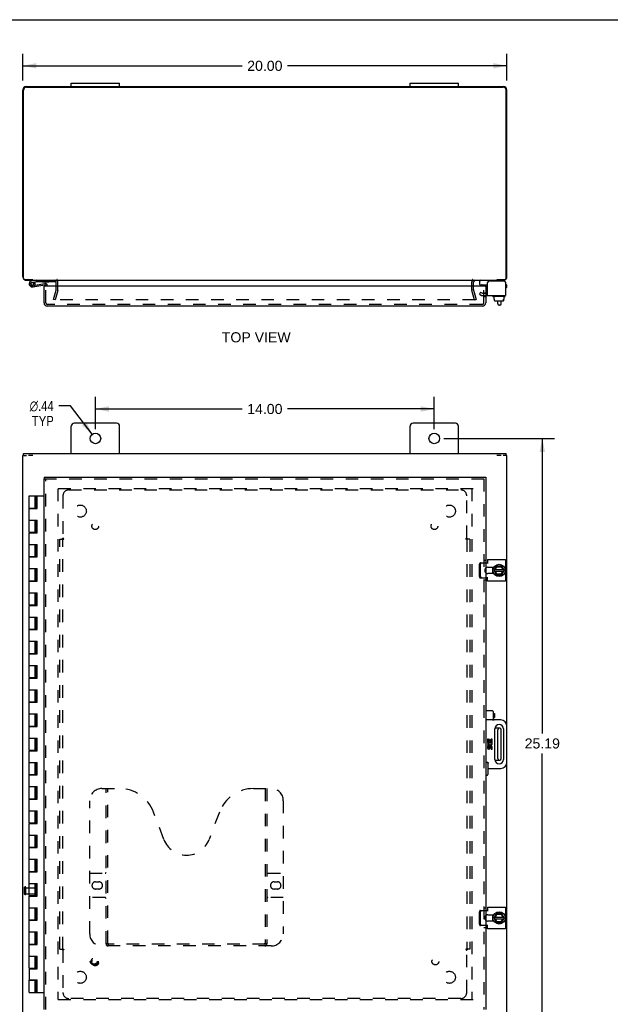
# Model space of a CAD drawing. Header units: inches. Extents: x 0 to 94.4, y 0 to 61.1.
# Tile 3 of 4: x 22.8 to 47.2, y 20.5 to 61.1. Entities that reach past the tile are written whole.
import ezdxf

# ---------------------------------------------------------------- set-up
doc = ezdxf.new("R2010")
doc.units = ezdxf.units.IN
doc.header["$LTSCALE"] = 5.194444
doc.header["$MEASUREMENT"] = 0
doc.linetypes.add('HIDDEN', pattern=[0.2, 0.1, -0.1])
doc.layers.get('0').update_dxf_attribs({"linetype": 'CONTINUOUS'})
for name, color, linetype in [('DEFAULT_2', 8, 'HIDDEN'), ('DIMENSIONS', 7, 'CONTINUOUS'), ('DOOR_ASSEMBLY', 7, 'CONTINUOUS'), ('SUBPANEL', 7, 'CONTINUOUS')]:
    doc.layers.add(name, color=color, linetype=linetype)
doc.styles.get("Standard").update_dxf_attribs({"font": 'arial.ttf'})
doc.styles.add('TEXTSTYLE_1', font='gdt', dxfattribs={"width": 0.8})
doc.dimstyles.new('DIMSTYLE_1', dxfattribs={"dimtxt": 0.416667, "dimasz": 0.555556, "dimexe": 0.09, "dimexo": 0.07, "dimgap": 0.0375, "dimtad": 0, "dimtih": 1, "dimtoh": 1, "dimzin": 4, "dimdsep": 46, "dimtxsty": 'Standard', "dimblk": '_FILLED', "dimblk1": '_FILLED', "dimblk2": '_FILLED', "dimcen": 0.09, "dimadec": 3, "dimazin": 1, "dimtfac": 1, "dimtdec": 3, "dimtofl": 0, "dimtmove": 0, "dimatfit": 3, "dimldrblk": '_FILLED', "dimfxl": 0, "dimtolj": 1, "dimtzin": 4, "dimarcsym": 0})
doc.dimstyles.new('DIMSTYLE_2', dxfattribs={"dimtxt": 0.416667, "dimasz": 0.555556, "dimexe": 0.09, "dimexo": 0.07, "dimgap": 0.09, "dimtad": 0, "dimtih": 1, "dimtoh": 1, "dimzin": 4, "dimdsep": 46, "dimtxsty": 'Standard', "dimblk": '_FILLED', "dimblk1": '_FILLED', "dimblk2": '_FILLED', "dimcen": 0.09, "dimadec": 3, "dimazin": 1, "dimtfac": 1, "dimtdec": 3, "dimtofl": 0, "dimtmove": 0, "dimatfit": 1, "dimldrblk": '_FILLED', "dimfxl": 0, "dimtolj": 1, "dimtzin": 4, "dimarcsym": 0})

# ---------------------------------------------------------------- blocks, each defined once
blk = doc.blocks.new('_FILLED')
at = {"color": 0, "linetype": 'ByBlock'}
blk.add_solid([(0, 0), (-1, 0.2), (-1, -0.2)], dxfattribs=at)
blk = doc.blocks.new('*D1')
at = {"layer": 'DIMENSIONS', "color": 2, "linetype": 'Continuous'}
for p, q in [((22.947, 58.599), (22.947, 59.707)), ((42.947, 58.599), (42.947, 59.707)), ((22.947, 59.207), (32.01, 59.207)), ((42.947, 59.207), (33.883, 59.207))]:
    blk.add_line(p, q, dxfattribs=at)
at = {"layer": 'DIMENSIONS', "color": 2, "linetype": 'Continuous', "xscale": 0.5555555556, "yscale": 0.5555555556, "zscale": 0.5555555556, "rotation": 180}
blk.add_blockref('_FILLED', (22.947, 59.207), dxfattribs=at)
at = {"layer": 'DIMENSIONS', "color": 2, "linetype": 'Continuous', "xscale": 0.5555555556, "yscale": 0.5555555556, "zscale": 0.5555555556}
blk.add_blockref('_FILLED', (42.947, 59.207), dxfattribs=at)
at = {"layer": 'DIMENSIONS', "color": 2, "linetype": 'Continuous', "insert": (32.947, 59.415), "char_height": 0.4167, "width": 1.45601, "attachment_point": 2, "line_spacing_factor": 0.9}
blk.add_mtext('20.00', dxfattribs=at)
blk = doc.blocks.new('*D6')
at = {"layer": 'DIMENSIONS', "color": 2, "linetype": 'Continuous'}
for p, q in [((24.919, 45.165), (24.433, 45.165)), ((25.814, 43.995), (24.919, 45.165))]:
    blk.add_line(p, q, dxfattribs=at)
at = {"layer": 'DIMENSIONS', "color": 2, "linetype": 'Continuous', "xscale": 0.5555555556, "yscale": 0.5555555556, "zscale": 0.5555555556, "rotation": 307.4017997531}
blk.add_blockref('_FILLED', (25.814, 43.995), dxfattribs=at)
at = {"layer": 'DIMENSIONS', "color": 2, "linetype": 'Continuous', "insert": (24.225, 45.374), "char_height": 0.41667, "width": 1.36411, "attachment_point": 3, "line_spacing_factor": 0.9, "style": 'TEXTSTYLE_1'}
blk.add_mtext('{\\fgdt;n}\\fArial;.44\\PTYP', dxfattribs=at)
blk = doc.blocks.new('*D7')
at = {"layer": 'DIMENSIONS', "color": 2, "linetype": 'Continuous'}
for p, q in [((25.947, 44.211), (25.947, 45.538)), ((39.947, 44.211), (39.947, 45.538)), ((25.947, 45.038), (32.01, 45.038)), ((39.947, 45.038), (33.883, 45.038))]:
    blk.add_line(p, q, dxfattribs=at)
at = {"layer": 'DIMENSIONS', "color": 2, "linetype": 'Continuous', "xscale": 0.5555555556, "yscale": 0.5555555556, "zscale": 0.5555555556, "rotation": 180}
blk.add_blockref('_FILLED', (25.947, 45.038), dxfattribs=at)
at = {"layer": 'DIMENSIONS', "color": 2, "linetype": 'Continuous', "xscale": 0.5555555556, "yscale": 0.5555555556, "zscale": 0.5555555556}
blk.add_blockref('_FILLED', (39.947, 45.038), dxfattribs=at)
at = {"layer": 'DIMENSIONS', "color": 2, "linetype": 'Continuous', "insert": (32.947, 45.246), "char_height": 0.4167, "width": 1.45601, "attachment_point": 2, "line_spacing_factor": 0.9}
blk.add_mtext('14.00', dxfattribs=at)
blk = doc.blocks.new('*D8')
at = {"layer": 'DIMENSIONS', "color": 2, "linetype": 'Continuous'}
for p, q in [((40.336, 43.822), (44.912, 43.822)), ((44.412, 43.822), (44.412, 31.645)), ((44.412, 18.634), (44.412, 30.811)), ((40.336, 18.634), (44.912, 18.634))]:
    blk.add_line(p, q, dxfattribs=at)
at = {"layer": 'DIMENSIONS', "color": 2, "linetype": 'Continuous', "xscale": 0.5555555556, "yscale": 0.5555555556, "zscale": 0.5555555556}
for p, rotation in [((44.412, 43.822), 90), ((44.412, 18.634), 270)]:
    blk.add_blockref('_FILLED', p, dxfattribs=dict(at, rotation=rotation))
at = {"layer": 'DIMENSIONS', "color": 2, "linetype": 'Continuous', "insert": (44.412, 31.436), "char_height": 0.4167, "width": 1.45601, "attachment_point": 2, "line_spacing_factor": 0.9}
blk.add_mtext('25.19', dxfattribs=at)

msp = doc.modelspace()

# ---------------------------------------------------------------- linework, layer by layer
at = {"color": 7, "linetype": 'Continuous'}
for p, q in [((0, 61.111), (94.444, 61.111)), ((24.947, 58.355), (24.947, 58.49)), ((24.947, 58.49), (26.947, 58.49)), ((26.947, 58.355), (26.947, 58.49)), ((38.947, 58.49), (40.947, 58.49)), ((38.947, 58.355), (38.947, 58.49)), ((40.947, 58.355), (40.947, 58.49)), ((23.35, 50.375), (23.35, 50.355)), ((41.828, 50.177), (41.828, 50.315)), ((41.838, 50.167), (42.153, 50.167)), ((42.543, 50.355), (42.543, 50.375)), ((42.89, 50.275), (42.89, 50.261)), ((42.371, 49.687), (42.371, 49.707)), ((42.868, 49.677), (42.381, 49.677)), ((42.423, 49.57), (42.423, 49.677)), ((42.833, 49.57), (42.833, 49.677)), ((42.878, 49.687), (42.878, 49.707)), ((42.423, 49.57), (42.439, 49.57)), ((42.439, 49.512), (42.439, 49.57)), ((42.439, 49.512), (42.439, 49.57)), ((42.45, 49.502), (42.805, 49.502)), ((42.57, 49.378), (42.57, 49.502)), ((42.65, 49.318), (42.63, 49.318)), ((42.71, 49.378), (42.71, 49.502)), ((42.833, 49.57), (42.815, 49.57)), ((42.815, 49.512), (42.815, 49.57)), ((42.816, 49.512), (42.816, 49.57)), ((22.947, 43.122), (23.102, 43.122)), ((22.972, 43.122), (22.972, 43.197)), ((23.358, 43.122), (23.176, 43.122)), ((42.717, 43.122), (42.536, 43.122)), ((42.947, 43.122), (42.792, 43.122)), ((42.922, 43.122), (42.922, 43.197)), ((42.359, 38.505), (42.359, 38.239)), ((42.424, 38.376), (42.512, 38.546)), ((42.424, 38.367), (42.512, 38.187)), ((42.439, 38.406), (42.815, 38.406)), ((42.439, 38.338), (42.816, 38.338)), ((42.533, 38.216), (42.474, 38.338)), ((42.475, 38.406), (42.535, 38.523)), ((42.729, 38.552), (42.521, 38.552)), ((42.527, 38.206), (42.533, 38.216)), ((42.529, 38.533), (42.535, 38.523)), ((42.705, 38.216), (42.533, 38.216)), ((42.535, 38.523), (42.711, 38.523)), ((42.775, 38.338), (42.705, 38.216)), ((42.71, 38.206), (42.705, 38.216)), ((42.717, 38.533), (42.711, 38.523)), ((42.711, 38.523), (42.776, 38.406)), ((42.831, 38.376), (42.737, 38.546)), ((42.737, 38.187), (42.831, 38.367)), ((42.521, 38.182), (42.729, 38.182)), ((42.65, 31.853), (42.449, 31.853)), ((42.57, 30.601), (42.57, 31.793)), ((42.71, 30.601), (42.71, 31.793)), ((42.449, 30.541), (42.65, 30.541)), ((42.359, 24.155), (42.359, 23.889)), ((42.424, 24.026), (42.512, 24.196)), ((42.424, 24.017), (42.512, 23.837)), ((42.439, 24.056), (42.815, 24.056)), ((42.439, 23.988), (42.816, 23.988)), ((42.533, 23.866), (42.474, 23.988)), ((42.475, 24.056), (42.535, 24.173)), ((42.729, 24.202), (42.521, 24.202)), ((42.529, 24.183), (42.535, 24.173)), ((42.535, 24.173), (42.711, 24.173)), ((42.775, 23.988), (42.705, 23.866)), ((42.717, 24.183), (42.711, 24.173)), ((42.711, 24.173), (42.776, 24.056)), ((42.831, 24.026), (42.737, 24.196)), ((42.737, 23.837), (42.831, 24.017)), ((42.521, 23.832), (42.729, 23.832)), ((42.527, 23.856), (42.533, 23.866)), ((42.705, 23.866), (42.533, 23.866)), ((42.71, 23.856), (42.705, 23.866))]:
    msp.add_line(p, q, dxfattribs=at)
at = {"color": 3, "linetype": 'Continuous'}
for p, q in [((22.947, 50.5), (22.947, 58.21)), ((22.972, 50.435), (22.972, 58.2)), ((23.092, 58.355), (42.802, 58.355)), ((23.097, 58.325), (42.797, 58.325)), ((42.922, 50.435), (42.922, 58.2)), ((42.947, 50.5), (42.947, 58.21)), ((23.358, 50.375), (23.032, 50.375)), ((23.092, 50.355), (42.802, 50.355)), ((24.322, 50.107), (24.322, 50.285)), ((41.572, 50.107), (41.572, 50.285)), ((42.153, 49.717), (42.153, 50.261)), ((42.83, 50.321), (42.213, 50.321)), ((42.862, 50.375), (42.536, 50.375)), ((42.89, 50.261), (42.89, 49.717)), ((42.153, 49.717), (42.89, 49.717)), ((24.947, 43.197), (24.947, 44.322)), ((26.822, 44.447), (25.072, 44.447)), ((26.947, 43.197), (26.947, 44.322)), ((38.947, 43.197), (38.947, 44.322)), ((40.822, 44.447), (39.072, 44.447)), ((40.947, 43.197), (40.947, 44.322)), ((22.947, 19.272), (22.947, 43.122)), ((22.972, 43.197), (42.922, 43.197)), ((42.947, 31.947), (42.947, 43.122)), ((42.072, 38.685), (42.153, 38.685)), ((42.153, 38.818), (42.89, 38.818)), ((42.153, 38.818), (42.153, 38.654)), ((42.89, 38.818), (42.89, 37.925)), ((42.166, 38.505), (42.409, 38.505)), ((42.409, 38.239), (42.166, 38.239)), ((42.153, 38.058), (42.072, 38.058)), ((42.153, 37.925), (42.153, 38.089)), ((42.89, 37.925), (42.153, 37.925)), ((42.947, 19.272), (42.947, 30.447)), ((42.153, 24.468), (42.89, 24.468)), ((42.153, 24.468), (42.153, 24.304)), ((42.89, 24.468), (42.89, 23.575)), ((42.072, 24.335), (42.153, 24.335)), ((42.166, 24.155), (42.409, 24.155)), ((42.153, 23.708), (42.072, 23.708)), ((42.153, 23.575), (42.153, 23.739)), ((42.409, 23.889), (42.166, 23.889)), ((42.89, 23.575), (42.153, 23.575))]:
    msp.add_line(p, q, dxfattribs=at)
for centre in [(25.947, 43.822), (39.947, 43.822)]:
    msp.add_circle(centre, 0.219, dxfattribs=at)
at = {"color": 7, "linetype": 'Continuous'}
for centre in [(42.625, 38.372), (42.625, 24.022)]:
    msp.add_circle(centre, 0.254, dxfattribs=at)
at = {"color": 3, "linetype": 'Continuous'}
for centre, radius, start, end in [((23.092, 58.21), 0.145, 90, 180), ((23.097, 58.2), 0.125, 90, 180), ((42.797, 58.2), 0.125, 0, 90), ((42.802, 58.21), 0.145, 0, 90), ((23.092, 50.5), 0.145, 180, 217.0645), ((23.032, 50.435), 0.06, 180, 270), ((42.862, 50.435), 0.06, 270, 360), ((42.802, 50.5), 0.145, 322.9355, 360), ((23.092, 50.5), 0.145, 237.5041, 270), ((24.252, 50.285), 0.07, 0, 90), ((41.642, 50.285), 0.07, 90, 180), ((42.213, 50.261), 0.06, 90, 180), ((42.802, 50.5), 0.145, 270, 302.4959), ((42.83, 50.261), 0.06, 0, 90), ((25.072, 44.322), 0.125, 90, 180), ((26.822, 44.322), 0.125, 0, 90), ((39.072, 44.322), 0.125, 90, 180), ((40.822, 44.322), 0.125, 0, 90), ((42.166, 38.372), 0.133, 90, 135.2119), ((42.166, 38.372), 0.133, 224.7881, 270), ((42.166, 24.022), 0.133, 90, 135.2119), ((42.166, 24.022), 0.133, 224.7881, 270)]:
    msp.add_arc(centre, radius, start, end, dxfattribs=at)
at = {"color": 7, "linetype": 'Continuous'}
for centre, radius, start, end in [((41.868, 50.315), 0.04, 90, 180), ((41.838, 50.177), 0.01, 180, 270), ((42.81, 50.275), 0.08, 0, 90), ((42.381, 49.707), 0.01, 90, 180), ((42.381, 49.687), 0.01, 180, 270), ((42.868, 49.707), 0.01, 0, 90), ((42.868, 49.687), 0.01, 270, 360), ((42.63, 49.378), 0.06, 180, 270), ((42.65, 49.378), 0.06, 270, 360), ((42.625, 38.372), 0.281, 151.7622, 160.7964), ((42.625, 38.372), 0.281, 199.2036, 208.2378), ((42.433, 38.372), 0.01, 152.7647, 205.9948), ((42.521, 38.542), 0.01, 90, 152.7647), ((42.729, 38.542), 0.01, 28.8968, 90), ((42.823, 38.372), 0.01, 332.3947, 28.8968), ((42.521, 38.192), 0.01, 205.9948, 270), ((42.729, 38.192), 0.01, 270, 332.3947), ((42.63, 31.793), 0.06, 90, 180), ((42.65, 31.793), 0.06, 0, 90), ((42.63, 30.601), 0.06, 180, 270), ((42.65, 30.601), 0.06, 270, 360), ((42.625, 24.022), 0.281, 151.7622, 160.7964), ((42.433, 24.022), 0.01, 152.7647, 205.9948), ((42.521, 24.192), 0.01, 90, 152.7647), ((42.729, 24.192), 0.01, 28.8968, 90), ((42.823, 24.022), 0.01, 332.3947, 28.8968), ((42.625, 24.022), 0.281, 199.2036, 208.2378), ((42.521, 23.842), 0.01, 205.9948, 270), ((42.729, 23.842), 0.01, 270, 332.3947)]:
    msp.add_arc(centre, radius, start, end, dxfattribs=at)
for centre, major_axis, ratio, start_param, end_param in [((42.45, 49.512), (-0.0111, 0), 0.898834, 6.283185, 7.853982), ((42.451, 49.512), (0.0112, 0), 0.889134, -3.141593, -1.570796), ((42.804, 49.512), (0.0114, 0), 0.875492, -1.570796, 0), ((42.805, 49.512), (-0.0113, 0), 0.88616, 7.853982, 9.424778)]:
    msp.add_ellipse(centre, major_axis=major_axis, ratio=ratio, start_param=start_param, end_param=end_param, dxfattribs=at)
at = {"layer": 'DEFAULT_2', "color": 8, "linetype": 'HIDDEN'}
for p, q in [((24.322, 49.956), (24.322, 50.107)), ((24.397, 49.956), (24.397, 50.285)), ((41.497, 49.956), (41.497, 50.285)), ((41.572, 49.956), (41.572, 50.107)), ((24.217, 49.562), (24.32, 49.946)), ((24.393, 49.927), (24.29, 49.542)), ((41.604, 49.542), (41.501, 49.927)), ((41.573, 49.946), (41.676, 49.562)), ((41.864, 49.863), (41.812, 49.773)), ((41.812, 49.773), (41.884, 49.731)), ((41.864, 49.863), (41.936, 49.821)), ((41.936, 49.821), (42.153, 49.821)), ((41.936, 49.717), (42.153, 49.717)), ((24.29, 49.542), (24.217, 49.562)), ((41.635, 49.542), (24.258, 49.542)), ((41.604, 49.542), (41.676, 49.562)), ((41.552, 41.747), (24.342, 41.747)), ((24.397, 41.744), (24.397, 20.65)), ((41.497, 41.744), (41.497, 20.65)), ((41.812, 38.118), (41.812, 38.625)), ((41.864, 38.685), (42.072, 38.685)), ((41.864, 38.118), (41.864, 38.625)), ((42.072, 38.058), (41.864, 38.058)), ((23.022, 25.005), (23.022, 25.289)), ((23.065, 25.005), (23.065, 25.289)), ((23.065, 25.271), (23.512, 25.271)), ((23.522, 25.033), (23.522, 25.261)), ((23.065, 25.023), (23.512, 25.023)), ((41.812, 23.768), (41.812, 24.275)), ((41.864, 24.335), (42.072, 24.335)), ((41.864, 23.768), (41.864, 24.275)), ((42.072, 23.708), (41.864, 23.708)), ((41.552, 20.647), (24.342, 20.647))]:
    msp.add_line(p, q, dxfattribs=at)
for points in [[(41.864, 38.685), (41.858, 38.685), (41.853, 38.684), (41.847, 38.682), (41.842, 38.679), (41.837, 38.676), (41.832, 38.672), (41.827, 38.668), (41.824, 38.663), (41.82, 38.657), (41.817, 38.651), (41.815, 38.645), (41.814, 38.639), (41.813, 38.632), (41.812, 38.625)], [(41.864, 38.625), (41.865, 38.632), (41.866, 38.639), (41.867, 38.645), (41.869, 38.651), (41.872, 38.657), (41.876, 38.663), (41.879, 38.668), (41.884, 38.672), (41.889, 38.676), (41.894, 38.679), (41.899, 38.682), (41.905, 38.684), (41.91, 38.685), (41.916, 38.685)], [(41.812, 38.118), (41.813, 38.111), (41.814, 38.105), (41.815, 38.098), (41.817, 38.092), (41.82, 38.086), (41.824, 38.081), (41.827, 38.076), (41.832, 38.071), (41.837, 38.067), (41.842, 38.064), (41.847, 38.061), (41.853, 38.059), (41.858, 38.058), (41.864, 38.058)], [(41.916, 38.058), (41.91, 38.058), (41.905, 38.059), (41.899, 38.061), (41.894, 38.064), (41.889, 38.067), (41.884, 38.071), (41.879, 38.076), (41.876, 38.081), (41.872, 38.086), (41.869, 38.092), (41.867, 38.098), (41.866, 38.105), (41.865, 38.111), (41.864, 38.118)], [(41.864, 24.335), (41.858, 24.335), (41.853, 24.334), (41.847, 24.332), (41.842, 24.329), (41.837, 24.326), (41.832, 24.322), (41.827, 24.318), (41.824, 24.313), (41.82, 24.307), (41.817, 24.301), (41.815, 24.295), (41.814, 24.289), (41.813, 24.282), (41.812, 24.275)], [(41.864, 24.275), (41.865, 24.282), (41.866, 24.289), (41.867, 24.295), (41.869, 24.301), (41.872, 24.307), (41.876, 24.313), (41.879, 24.318), (41.884, 24.322), (41.889, 24.326), (41.894, 24.329), (41.899, 24.332), (41.905, 24.334), (41.91, 24.335), (41.916, 24.335)], [(41.812, 23.768), (41.813, 23.761), (41.814, 23.755), (41.815, 23.748), (41.817, 23.742), (41.82, 23.736), (41.824, 23.731), (41.827, 23.726), (41.832, 23.721), (41.837, 23.717), (41.842, 23.714), (41.847, 23.711), (41.853, 23.709), (41.858, 23.708), (41.864, 23.708)], [(41.916, 23.708), (41.91, 23.708), (41.905, 23.709), (41.899, 23.711), (41.894, 23.714), (41.889, 23.717), (41.884, 23.721), (41.879, 23.726), (41.876, 23.731), (41.872, 23.736), (41.869, 23.742), (41.867, 23.748), (41.866, 23.755), (41.865, 23.761), (41.864, 23.768)]]:
    msp.add_lwpolyline(points, dxfattribs=at)
for centre, radius, start, end in [((24.252, 50.285), 0.145, 0, 43.5261), ((41.642, 50.285), 0.145, 136.4739, 180), ((24.282, 49.956), 0.04, 345, 360), ((24.282, 49.956), 0.115, 345, 360), ((41.612, 49.956), 0.115, 180, 195), ((41.612, 49.956), 0.04, 180, 195), ((41.936, 49.821), 0.104, 240, 270), ((42.166, 38.372), 0.133, 135.2119, 224.7881), ((23.043, 25.289), 0.0215, 360, 180), ((23.512, 25.261), 0.01, 360, 90), ((23.043, 25.005), 0.0215, 180, 0), ((23.512, 25.033), 0.01, 270, 0), ((42.166, 24.022), 0.133, 135.2119, 224.7881)]:
    msp.add_arc(centre, radius, start, end, dxfattribs=at)
at = {"layer": 'DOOR_ASSEMBLY', "color": 7, "linetype": 'Continuous'}
for p, q in [((23.495, 50.355), (23.313, 50.323)), ((23.323, 50.265), (23.495, 50.295)), ((23.346, 50.136), (23.357, 50.138)), ((23.359, 50.077), (23.861, 50.166)), ((23.436, 50.273), (23.388, 50.238)), ((23.394, 50.171), (23.393, 50.171)), ((23.451, 50.154), (23.851, 50.225)), ((23.495, 50.295), (24.295, 50.295)), ((23.528, 50.168), (23.539, 50.109)), ((23.76, 50.291), (23.76, 50.295)), ((23.76, 50.291), (24.016, 50.291)), ((23.837, 50.107), (23.822, 50.107)), ((23.897, 50.107), (23.897, 50.136)), ((23.957, 50.136), (23.957, 50.107)), ((24.016, 50.291), (24.016, 50.295)), ((24.295, 50.295), (24.295, 50.34)), ((41.916, 50.107), (41.916, 50.149)), ((41.991, 50.117), (41.99, 50.107)), ((41.991, 50.117), (42.072, 50.117)), ((42.012, 50.117), (42.012, 50.167)), ((42.056, 50.107), (42.072, 50.107)), ((42.072, 50.107), (42.072, 50.117)), ((42.89, 50.179), (42.917, 50.179)), ((42.917, 50.039), (42.89, 50.039)), ((42.947, 50.069), (42.947, 50.149)), ((23.822, 42.228), (23.822, 42.153)), ((23.957, 42.091), (23.957, 42.089)), ((42.072, 42.228), (42.072, 42.153)), ((23.21, 40.947), (23.21, 41.447)), ((23.21, 41.447), (23.822, 41.447)), ((23.46, 40.947), (23.46, 41.447)), ((23.495, 40.927), (23.495, 41.447)), ((23.528, 40.927), (23.528, 41.447)), ((23.539, 40.927), (23.539, 41.447)), ((23.21, 40.947), (23.495, 40.947)), ((23.21, 39.947), (23.21, 40.927)), ((23.21, 40.927), (23.539, 40.927)), ((23.272, 40.947), (23.272, 40.927)), ((23.397, 40.947), (23.397, 40.927)), ((23.21, 40.447), (23.539, 40.447)), ((23.46, 39.947), (23.46, 40.447)), ((23.495, 39.927), (23.495, 40.447)), ((23.528, 39.927), (23.528, 40.447)), ((23.539, 39.927), (23.539, 40.447)), ((23.21, 39.947), (23.495, 39.947)), ((23.21, 38.947), (23.21, 39.927)), ((23.21, 39.927), (23.539, 39.927)), ((23.272, 39.947), (23.272, 39.927)), ((23.397, 39.947), (23.397, 39.927)), ((23.21, 39.447), (23.539, 39.447)), ((23.46, 38.947), (23.46, 39.447)), ((23.495, 38.927), (23.495, 39.447)), ((23.528, 38.927), (23.528, 39.447)), ((23.539, 38.927), (23.539, 39.447)), ((23.21, 38.947), (23.495, 38.947)), ((23.21, 37.947), (23.21, 38.927)), ((23.21, 38.927), (23.539, 38.927)), ((23.272, 38.947), (23.272, 38.927)), ((23.397, 38.947), (23.397, 38.927)), ((23.21, 38.447), (23.539, 38.447)), ((23.46, 37.947), (23.46, 38.447)), ((23.495, 37.927), (23.495, 38.447)), ((23.528, 37.927), (23.528, 38.447)), ((23.539, 37.927), (23.539, 38.447)), ((23.21, 37.947), (23.495, 37.947)), ((23.21, 36.947), (23.21, 37.927)), ((23.21, 37.927), (23.539, 37.927)), ((23.272, 37.947), (23.272, 37.927)), ((23.397, 37.947), (23.397, 37.927)), ((23.21, 37.447), (23.539, 37.447)), ((23.46, 36.947), (23.46, 37.447)), ((23.495, 36.927), (23.495, 37.447)), ((23.528, 36.927), (23.528, 37.447)), ((23.539, 36.927), (23.539, 37.447)), ((23.21, 36.947), (23.495, 36.947)), ((23.21, 35.947), (23.21, 36.927)), ((23.21, 36.927), (23.539, 36.927)), ((23.272, 36.947), (23.272, 36.927)), ((23.397, 36.947), (23.397, 36.927)), ((23.21, 36.447), (23.539, 36.447)), ((23.46, 35.947), (23.46, 36.447)), ((23.495, 35.927), (23.495, 36.447)), ((23.528, 35.927), (23.528, 36.447)), ((23.539, 35.927), (23.539, 36.447)), ((23.21, 35.947), (23.495, 35.947)), ((23.21, 34.947), (23.21, 35.927)), ((23.21, 35.927), (23.539, 35.927)), ((23.272, 35.947), (23.272, 35.927)), ((23.397, 35.947), (23.397, 35.927)), ((23.21, 35.447), (23.539, 35.447)), ((23.46, 34.947), (23.46, 35.447)), ((23.495, 34.927), (23.495, 35.447)), ((23.528, 34.927), (23.528, 35.447)), ((23.539, 34.927), (23.539, 35.447)), ((23.21, 34.947), (23.495, 34.947)), ((23.21, 33.947), (23.21, 34.927)), ((23.21, 34.927), (23.539, 34.927)), ((23.272, 34.947), (23.272, 34.927)), ((23.397, 34.947), (23.397, 34.927)), ((23.21, 34.447), (23.539, 34.447)), ((23.46, 33.947), (23.46, 34.447)), ((23.495, 33.927), (23.495, 34.447)), ((23.528, 33.927), (23.528, 34.447)), ((23.539, 33.927), (23.539, 34.447)), ((23.21, 33.947), (23.495, 33.947)), ((23.21, 32.947), (23.21, 33.927)), ((23.21, 33.927), (23.539, 33.927)), ((23.272, 33.947), (23.272, 33.927)), ((23.397, 33.947), (23.397, 33.927)), ((23.21, 33.447), (23.539, 33.447)), ((23.46, 32.947), (23.46, 33.447)), ((23.495, 32.927), (23.495, 33.447)), ((23.528, 32.927), (23.528, 33.447)), ((23.539, 32.927), (23.539, 33.447)), ((23.21, 32.947), (23.495, 32.947)), ((23.272, 32.947), (23.272, 32.927)), ((23.397, 32.947), (23.397, 32.927)), ((23.21, 31.947), (23.21, 32.927)), ((23.21, 32.927), (23.539, 32.927)), ((42.357, 32.572), (42.072, 32.572)), ((42.387, 32.542), (42.387, 32.227)), ((23.21, 32.447), (23.539, 32.447)), ((23.46, 31.947), (23.46, 32.447)), ((23.495, 31.927), (23.495, 32.447)), ((23.528, 31.927), (23.528, 32.447)), ((23.539, 31.927), (23.539, 32.447)), ((42.357, 32.197), (42.072, 32.197)), ((42.387, 32.469), (42.406, 32.469)), ((42.387, 32.299), (42.406, 32.299)), ((42.406, 32.469), (42.434, 32.464)), ((42.406, 32.469), (42.406, 32.299)), ((42.406, 32.299), (42.434, 32.304)), ((42.697, 32.197), (42.417, 32.197)), ((42.434, 32.464), (42.434, 32.304)), ((23.21, 31.947), (23.495, 31.947)), ((23.21, 30.947), (23.21, 31.927)), ((23.21, 31.927), (23.539, 31.927)), ((23.272, 31.947), (23.272, 31.927)), ((23.397, 31.947), (23.397, 31.927)), ((42.447, 30.564), (42.447, 31.829)), ((42.807, 31.829), (42.807, 30.564)), ((42.947, 30.447), (42.947, 31.947)), ((23.21, 31.447), (23.539, 31.447)), ((23.46, 30.947), (23.46, 31.447)), ((23.495, 30.927), (23.495, 31.447)), ((23.528, 30.927), (23.528, 31.447)), ((23.539, 30.927), (23.539, 31.447)), ((42.188, 31.403), (42.151, 31.403)), ((42.151, 31.403), (42.151, 31.266)), ((42.188, 31.303), (42.188, 31.403)), ((42.262, 31.384), (42.226, 31.384)), ((42.226, 31.384), (42.226, 31.303)), ((42.262, 31.303), (42.262, 31.384)), ((42.338, 31.403), (42.301, 31.403)), ((42.301, 31.403), (42.301, 31.303)), ((42.338, 31.266), (42.338, 31.403)), ((23.21, 30.947), (23.495, 30.947)), ((23.21, 29.947), (23.21, 30.927)), ((23.21, 30.927), (23.539, 30.927)), ((23.272, 30.947), (23.272, 30.927)), ((23.397, 30.947), (23.397, 30.927)), ((42.151, 31.266), (42.307, 31.266)), ((42.188, 31.128), (42.151, 31.128)), ((42.151, 31.128), (42.151, 31.046)), ((42.193, 31.244), (42.158, 31.259)), ((42.226, 31.303), (42.188, 31.303)), ((42.188, 31.046), (42.188, 31.128)), ((42.226, 31.072), (42.226, 31.047)), ((42.301, 31.303), (42.262, 31.303)), ((42.262, 31.034), (42.262, 31.072)), ((42.307, 31.266), (42.29, 31.254)), ((42.301, 31.072), (42.301, 30.99)), ((42.301, 30.99), (42.338, 30.99)), ((42.327, 31.266), (42.338, 31.266)), ((42.338, 30.99), (42.338, 31.072)), ((23.21, 30.447), (23.539, 30.447)), ((23.46, 29.947), (23.46, 30.447)), ((23.495, 29.927), (23.495, 30.447)), ((23.528, 29.927), (23.528, 30.447)), ((23.539, 29.927), (23.539, 30.447)), ((42.132, 30.447), (42.072, 30.447)), ((42.162, 30.417), (42.162, 29.939)), ((42.162, 30.197), (42.697, 30.197)), ((23.21, 29.947), (23.495, 29.947)), ((23.21, 28.947), (23.21, 29.927)), ((23.21, 29.927), (23.539, 29.927)), ((23.272, 29.947), (23.272, 29.927)), ((23.397, 29.947), (23.397, 29.927)), ((42.132, 29.909), (42.072, 29.909)), ((23.21, 29.447), (23.539, 29.447)), ((23.46, 28.947), (23.46, 29.447)), ((23.495, 28.927), (23.495, 29.447)), ((23.528, 28.927), (23.528, 29.447)), ((23.539, 28.927), (23.539, 29.447)), ((23.21, 28.947), (23.495, 28.947)), ((23.21, 27.947), (23.21, 28.927)), ((23.21, 28.927), (23.539, 28.927)), ((23.272, 28.947), (23.272, 28.927)), ((23.397, 28.947), (23.397, 28.927)), ((23.21, 28.447), (23.539, 28.447)), ((23.46, 27.947), (23.46, 28.447)), ((23.495, 27.927), (23.495, 28.447)), ((23.528, 27.927), (23.528, 28.447)), ((23.539, 27.927), (23.539, 28.447)), ((23.21, 27.947), (23.495, 27.947)), ((23.21, 26.947), (23.21, 27.927)), ((23.21, 27.927), (23.539, 27.927)), ((23.272, 27.947), (23.272, 27.927)), ((23.397, 27.947), (23.397, 27.927)), ((23.21, 27.447), (23.539, 27.447)), ((23.46, 26.947), (23.46, 27.447)), ((23.495, 26.927), (23.495, 27.447)), ((23.528, 26.927), (23.528, 27.447)), ((23.539, 26.927), (23.539, 27.447)), ((23.21, 26.947), (23.495, 26.947)), ((23.21, 25.947), (23.21, 26.927)), ((23.21, 26.927), (23.539, 26.927)), ((23.272, 26.947), (23.272, 26.927)), ((23.397, 26.947), (23.397, 26.927)), ((23.21, 26.447), (23.539, 26.447)), ((23.46, 25.947), (23.46, 26.447)), ((23.495, 25.927), (23.495, 26.447)), ((23.528, 25.927), (23.528, 26.447)), ((23.539, 25.927), (23.539, 26.447)), ((23.21, 25.947), (23.495, 25.947)), ((23.21, 24.947), (23.21, 25.927)), ((23.21, 25.927), (23.539, 25.927)), ((23.272, 25.947), (23.272, 25.927)), ((23.397, 25.947), (23.397, 25.927)), ((23.21, 25.447), (23.539, 25.447)), ((23.46, 24.947), (23.46, 25.447)), ((23.495, 24.927), (23.495, 25.447)), ((23.528, 24.927), (23.528, 25.447)), ((23.539, 24.927), (23.539, 25.447)), ((23.21, 24.947), (23.495, 24.947)), ((23.21, 23.947), (23.21, 24.927)), ((23.21, 24.927), (23.539, 24.927)), ((23.272, 24.947), (23.272, 24.927)), ((23.397, 24.947), (23.397, 24.927)), ((23.21, 24.447), (23.539, 24.447)), ((23.46, 23.947), (23.46, 24.447)), ((23.495, 23.927), (23.495, 24.447)), ((23.528, 23.927), (23.528, 24.447)), ((23.539, 23.927), (23.539, 24.447)), ((23.21, 23.947), (23.495, 23.947)), ((23.21, 22.947), (23.21, 23.927)), ((23.21, 23.927), (23.539, 23.927)), ((23.272, 23.947), (23.272, 23.927)), ((23.397, 23.947), (23.397, 23.927)), ((23.21, 23.447), (23.539, 23.447)), ((23.46, 22.947), (23.46, 23.447)), ((23.495, 22.927), (23.495, 23.447)), ((23.528, 22.927), (23.528, 23.447)), ((23.539, 22.927), (23.539, 23.447)), ((23.21, 22.947), (23.495, 22.947)), ((23.21, 21.947), (23.21, 22.927)), ((23.21, 22.927), (23.539, 22.927)), ((23.272, 22.947), (23.272, 22.927)), ((23.397, 22.947), (23.397, 22.927)), ((23.21, 22.447), (23.539, 22.447)), ((23.46, 21.947), (23.46, 22.447)), ((23.495, 21.927), (23.495, 22.447)), ((23.528, 21.927), (23.528, 22.447)), ((23.539, 21.927), (23.539, 22.447)), ((23.21, 21.947), (23.495, 21.947)), ((23.21, 21.927), (23.21, 21.467)), ((23.21, 21.927), (23.539, 21.927)), ((23.272, 21.947), (23.272, 21.927)), ((23.397, 21.947), (23.397, 21.927)), ((23.21, 21.467), (23.539, 21.467)), ((23.21, 20.947), (23.21, 21.447)), ((23.21, 21.447), (23.495, 21.447)), ((23.272, 21.467), (23.272, 21.447)), ((23.397, 21.467), (23.397, 21.447)), ((23.46, 20.947), (23.46, 21.447)), ((23.495, 20.947), (23.495, 21.467)), ((23.528, 20.947), (23.528, 21.467)), ((23.539, 20.947), (23.539, 21.467)), ((23.21, 20.947), (23.822, 20.947))]:
    msp.add_line(p, q, dxfattribs=at)
at = {"layer": 'DOOR_ASSEMBLY', "color": 3, "linetype": 'Continuous'}
for p, q in [((23.822, 49.427), (23.822, 50.107)), ((42.056, 50.107), (23.837, 50.107)), ((42.072, 50.107), (42.072, 49.427)), ((41.927, 49.282), (23.967, 49.282)), ((23.822, 42.228), (42.072, 42.228)), ((23.822, 20.24), (23.822, 42.153)), ((42.072, 42.153), (42.072, 20.24))]:
    msp.add_line(p, q, dxfattribs=at)
at = {"layer": 'DOOR_ASSEMBLY', "color": 8, "linetype": 'HIDDEN'}
for p, q in [((23.897, 49.427), (23.897, 50.107)), ((41.997, 49.427), (41.997, 50.107)), ((42.072, 49.822), (41.997, 49.822)), ((41.997, 49.82), (42.072, 49.82)), ((42.072, 49.666), (41.997, 49.666)), ((41.927, 49.357), (23.967, 49.357)), ((23.822, 42.153), (42.072, 42.153)), ((23.897, 20.24), (23.897, 42.153)), ((41.997, 42.153), (41.997, 20.24)), ((42.072, 38.778), (41.997, 38.778)), ((42.072, 37.965), (41.997, 37.965)), ((26.209, 29.365), (26.945, 29.365)), ((26.384, 22.955), (26.384, 29.365)), ((26.464, 22.985), (26.464, 29.365)), ((32.473, 29.365), (33.209, 29.365)), ((32.954, 29.365), (32.954, 22.985)), ((33.034, 29.365), (33.034, 22.955)), ((25.709, 23.365), (25.709, 28.865)), ((33.709, 28.865), (33.709, 23.365)), ((28.773, 27.264), (28.35, 28.392)), ((31.068, 28.392), (30.645, 27.264)), ((25.709, 25.865), (26.344, 25.865)), ((33.074, 25.865), (33.709, 25.865)), ((25.953, 25.515), (26.09, 25.515)), ((26.09, 25.215), (25.953, 25.215)), ((33.328, 25.515), (33.465, 25.515)), ((33.465, 25.215), (33.328, 25.215)), ((26.344, 24.865), (25.709, 24.865)), ((33.709, 24.865), (33.074, 24.865)), ((42.072, 24.428), (41.997, 24.428)), ((42.072, 23.615), (41.997, 23.615)), ((33.209, 22.865), (26.209, 22.865)), ((32.95, 22.945), (26.468, 22.945))]:
    msp.add_line(p, q, dxfattribs=at)
at = {"layer": 'DOOR_ASSEMBLY', "color": 7, "linetype": 'Continuous'}
msp.add_lwpolyline([(42.192, 30.417), (42.185, 30.423), (42.178, 30.429), (42.172, 30.434), (42.165, 30.439), (42.159, 30.442), (42.152, 30.445), (42.146, 30.446), (42.14, 30.447)], dxfattribs=at)
at = {"layer": 'DOOR_ASSEMBLY', "color": 8, "linetype": 'HIDDEN'}
for points in [[(26.374, 22.985), (26.386, 22.977), (26.399, 22.969), (26.411, 22.963), (26.422, 22.957), (26.434, 22.952), (26.446, 22.948), (26.457, 22.946), (26.468, 22.945)], [(32.95, 22.945), (32.961, 22.946), (32.973, 22.948), (32.984, 22.952), (32.996, 22.957), (33.008, 22.963), (33.02, 22.969), (33.032, 22.977), (33.044, 22.985)]]:
    msp.add_lwpolyline(points, dxfattribs=at)
at = {"layer": 'DOOR_ASSEMBLY', "color": 7, "linetype": 'Continuous'}
msp.add_circle((23.335, 50.2), 0.0625, dxfattribs=at)
at = {"layer": 'DOOR_ASSEMBLY', "color": 8, "linetype": 'HIDDEN'}
for radius in [0.164, 0.124]:
    msp.add_circle((25.897, 22.24), radius, dxfattribs=at)
at = {"layer": 'DOOR_ASSEMBLY', "color": 7, "linetype": 'Continuous'}
for centre, radius, start, end in [((23.335, 50.2), 0.125, 100, 41.8313), ((23.335, 50.2), 0.0659, 100.0038, 35.4784), ((23.335, 50.2), 0.065, 334.1884, 280), ((23.867, 50.136), 0.09, 0, 100), ((23.867, 50.136), 0.03, 0, 100), ((41.946, 50.149), 0.03, 143.0713, 180), ((42.917, 50.149), 0.03, 0, 90), ((42.917, 50.069), 0.03, 270, 360), ((42.357, 32.542), 0.03, 0, 90), ((42.357, 32.227), 0.03, 270, 360), ((42.417, 32.227), 0.03, 180, 270), ((42.697, 31.947), 0.25, 0, 90), ((42.627, 31.829), 0.18, 0, 180), ((42.244, 31.222), 0.0938, 156.5986, 341.8669), ((42.207, 31.047), 0.0563, 180.0244, 347.4828), ((42.244, 31.222), 0.0563, 156.5986, 35.1084), ((42.207, 31.046), 0.0187, 180, 0.0538), ((42.282, 31.072), 0.0563, 0.4502, 180.0538), ((42.281, 31.072), 0.0194, 359.9714, 180.0286), ((42.244, 31.222), 0.0938, 25.744, 27.8506), ((42.246, 31.222), 0.092, 341.4075, 26.2035), ((42.627, 30.564), 0.18, 180, 360), ((42.132, 30.417), 0.03, 0, 90), ((42.697, 30.447), 0.25, 270, 360), ((42.132, 29.939), 0.03, 270, 360)]:
    msp.add_arc(centre, radius, start, end, dxfattribs=at)
at = {"layer": 'DOOR_ASSEMBLY', "color": 3, "linetype": 'Continuous'}
for centre, start, end in [((23.967, 49.427), 180, 270), ((41.927, 49.427), 270, 360)]:
    msp.add_arc(centre, 0.145, start, end, dxfattribs=at)
at = {"layer": 'DOOR_ASSEMBLY', "color": 8, "linetype": 'HIDDEN'}
for centre, radius, start, end in [((23.967, 49.427), 0.07, 180, 270), ((41.927, 49.427), 0.07, 270, 360), ((26.209, 28.865), 0.5, 90, 180), ((26.945, 27.865), 1.5, 20.5519, 90), ((32.473, 27.865), 1.5, 90, 159.4481), ((33.209, 28.865), 0.5, 0, 90), ((29.709, 27.615), 1, 200.5519, 339.4481), ((26.344, 25.905), 0.04, 270, 360), ((33.074, 25.905), 0.04, 180, 270), ((25.953, 25.365), 0.15, 90, 270), ((26.09, 25.365), 0.15, 270, 90), ((33.328, 25.365), 0.15, 90, 270), ((33.465, 25.365), 0.15, 270, 90), ((26.344, 24.825), 0.04, 0, 90), ((33.074, 24.825), 0.04, 90, 180), ((26.209, 23.365), 0.5, 180, 270), ((33.209, 23.365), 0.5, 270, 360), ((26.474, 22.955), 0.09, 180, 270), ((26.504, 22.985), 0.04, 180, 270), ((32.914, 22.985), 0.04, 270, 360), ((32.944, 22.955), 0.09, 270, 360)]:
    msp.add_arc(centre, radius, start, end, dxfattribs=at)
at = {"layer": 'SUBPANEL', "color": 8, "linetype": 'HIDDEN'}
for p, q in [((24.853, 41.697), (41.04, 41.697)), ((24.603, 41.447), (24.603, 39.701)), ((41.29, 39.701), (41.29, 41.447)), ((24.478, 22.728), (24.478, 39.665)), ((24.478, 39.665), (24.564, 39.665)), ((24.564, 39.665), (24.644, 39.665)), ((24.601, 39.699), (24.603, 39.701)), ((24.603, 22.728), (24.603, 39.665)), ((41.329, 39.665), (41.25, 39.665)), ((41.272, 39.688), (41.277, 39.692)), ((41.29, 39.665), (41.29, 22.728)), ((41.415, 39.665), (41.329, 39.665)), ((41.415, 39.665), (41.415, 22.728)), ((24.478, 22.728), (24.564, 22.728)), ((24.564, 22.728), (24.644, 22.728)), ((24.603, 22.693), (24.603, 20.947)), ((24.622, 22.705), (24.616, 22.702)), ((41.329, 22.728), (41.25, 22.728)), ((41.293, 22.695), (41.29, 22.693)), ((41.29, 20.947), (41.29, 22.693)), ((41.415, 22.728), (41.329, 22.728)), ((41.04, 20.697), (24.853, 20.697))]:
    msp.add_line(p, q, dxfattribs=at)
for points in [[(24.564, 39.665), (24.566, 39.667), (24.568, 39.668), (24.569, 39.669), (24.571, 39.67), (24.573, 39.672), (24.574, 39.673), (24.576, 39.674), (24.577, 39.676), (24.579, 39.677), (24.58, 39.678), (24.582, 39.68), (24.583, 39.681), (24.584, 39.682), (24.59, 39.688)], [(24.59, 39.688), (24.591, 39.69), (24.593, 39.691), (24.595, 39.693), (24.596, 39.694), (24.598, 39.696), (24.599, 39.697), (24.601, 39.699)], [(24.618, 39.69), (24.616, 39.692), (24.614, 39.693), (24.612, 39.694), (24.61, 39.695), (24.609, 39.696), (24.607, 39.698), (24.605, 39.699), (24.604, 39.7), (24.603, 39.701)], [(24.644, 39.665), (24.643, 39.667), (24.643, 39.668), (24.642, 39.669), (24.641, 39.671), (24.641, 39.672), (24.64, 39.673), (24.639, 39.674), (24.638, 39.675), (24.637, 39.677), (24.636, 39.678), (24.634, 39.679), (24.633, 39.68), (24.632, 39.681), (24.63, 39.683), (24.629, 39.684), (24.627, 39.685), (24.625, 39.686), (24.623, 39.687), (24.622, 39.688), (24.618, 39.69)], [(41.25, 39.665), (41.25, 39.667), (41.251, 39.668), (41.251, 39.669), (41.252, 39.671), (41.253, 39.672), (41.253, 39.673), (41.254, 39.674), (41.255, 39.675), (41.256, 39.677), (41.258, 39.678), (41.259, 39.679), (41.26, 39.68), (41.262, 39.681), (41.263, 39.683), (41.265, 39.684), (41.266, 39.685), (41.268, 39.686), (41.27, 39.687), (41.272, 39.688)], [(41.277, 39.692), (41.279, 39.693), (41.281, 39.694), (41.283, 39.695), (41.285, 39.696), (41.286, 39.698), (41.288, 39.699), (41.289, 39.7), (41.29, 39.701)], [(41.302, 39.69), (41.3, 39.691), (41.299, 39.693), (41.297, 39.694), (41.295, 39.696), (41.294, 39.697), (41.293, 39.699), (41.29, 39.701)], [(41.309, 39.682), (41.305, 39.686), (41.302, 39.69)], [(41.329, 39.665), (41.327, 39.667), (41.325, 39.668), (41.324, 39.669), (41.322, 39.67), (41.321, 39.672), (41.319, 39.673), (41.317, 39.674), (41.316, 39.676), (41.314, 39.677), (41.313, 39.678), (41.312, 39.68), (41.31, 39.681), (41.309, 39.682)], [(24.564, 22.728), (24.566, 22.727), (24.568, 22.725), (24.569, 22.724), (24.571, 22.723), (24.573, 22.721), (24.574, 22.72), (24.576, 22.719), (24.577, 22.717), (24.579, 22.716), (24.58, 22.715), (24.582, 22.714), (24.583, 22.712), (24.584, 22.711)], [(24.584, 22.711), (24.588, 22.707), (24.591, 22.704)], [(24.591, 22.704), (24.593, 22.702), (24.595, 22.7), (24.596, 22.699), (24.598, 22.697), (24.599, 22.696), (24.601, 22.695), (24.603, 22.693)], [(24.616, 22.702), (24.614, 22.7), (24.612, 22.699), (24.61, 22.698), (24.609, 22.697), (24.607, 22.696), (24.605, 22.695), (24.604, 22.694), (24.603, 22.693)], [(24.644, 22.728), (24.643, 22.727), (24.643, 22.725), (24.642, 22.724), (24.641, 22.723), (24.641, 22.721), (24.64, 22.72), (24.639, 22.719), (24.638, 22.718), (24.637, 22.717), (24.636, 22.715), (24.634, 22.714), (24.633, 22.713), (24.632, 22.712), (24.63, 22.711), (24.629, 22.71), (24.627, 22.708), (24.625, 22.707), (24.623, 22.706), (24.622, 22.705)], [(41.25, 22.728), (41.25, 22.727), (41.251, 22.725), (41.251, 22.724), (41.252, 22.723), (41.253, 22.721), (41.253, 22.72), (41.254, 22.719), (41.255, 22.718), (41.256, 22.717), (41.258, 22.715), (41.259, 22.714), (41.26, 22.713), (41.262, 22.712), (41.263, 22.711), (41.265, 22.71), (41.266, 22.708), (41.268, 22.707), (41.27, 22.706), (41.272, 22.705), (41.275, 22.703)], [(41.275, 22.703), (41.277, 22.702), (41.279, 22.7), (41.281, 22.699), (41.283, 22.698), (41.285, 22.697), (41.286, 22.696), (41.288, 22.695), (41.289, 22.694), (41.29, 22.693)], [(41.304, 22.705), (41.302, 22.704), (41.3, 22.702), (41.299, 22.7), (41.297, 22.699), (41.295, 22.697), (41.294, 22.696), (41.293, 22.695)], [(41.329, 22.728), (41.327, 22.727), (41.325, 22.725), (41.324, 22.724), (41.322, 22.723), (41.321, 22.721), (41.319, 22.72), (41.317, 22.719), (41.316, 22.717), (41.314, 22.716), (41.313, 22.715), (41.312, 22.714), (41.31, 22.712), (41.309, 22.711), (41.304, 22.705)]]:
    msp.add_lwpolyline(points, dxfattribs=at)
for centre, radius in [((25.322, 40.822), 0.25), ((40.572, 40.822), 0.25), ((25.94, 40.203), 0.141), ((39.953, 40.203), 0.141), ((39.992, 22.227), 0.141), ((25.94, 22.19), 0.141), ((25.322, 21.572), 0.25), ((40.572, 21.572), 0.25)]:
    msp.add_circle(centre, radius, dxfattribs=at)
for centre, start, end in [((24.853, 41.447), 90, 180), ((41.04, 41.447), 0, 90), ((24.853, 20.947), 180, 270), ((41.04, 20.947), 270, 360)]:
    msp.add_arc(centre, 0.25, start, end, dxfattribs=at)

# ---------------------------------------------------------------- texts
at = {"layer": 'DIMENSIONS', "color": 2, "linetype": 'Continuous', "insert": (32.592, 48.206), "char_height": 0.4167, "width": 2.83922, "attachment_point": 2, "line_spacing_factor": 0.9}
msp.add_mtext('TOP VIEW', dxfattribs=at)

# ---------------------------------------------------------------- dimensions: what is measured, and where the dimension line sits
at = {"layer": 'DIMENSIONS', "color": 2, "linetype": 'Continuous'}
for base, p1, p2, picture, middle in [((42.947, 59.207), (22.947, 58.529), (42.947, 58.529), '*D1', (32.941, 59.204)), ((39.947, 45.038), (25.947, 44.141), (39.947, 44.141), '*D7', (32.964, 45.036))]:
    dim = msp.add_linear_dim(base=base, p1=p1, p2=p2, dimstyle='DIMSTYLE_1', dxfattribs=at)
    dim.commit()
    dim.dimension.update_dxf_attribs({"geometry": picture, "text_midpoint": middle, "dimtype": 160})
dim = msp.add_diameter_dim_2p(p1=(25.814, 43.995), p2=(26.079, 43.648), text='%%c<>\\PTYP', dimstyle='DIMSTYLE_2', override={"dimpost": '<>'}, dxfattribs=at)
dim.commit()
dim.dimension.update_dxf_attribs({"geometry": '*D6', "text_midpoint": (23.543, 44.853), "dimtype": 163})
dim = msp.add_linear_dim(base=(44.412, 18.634), p1=(40.266, 43.822), p2=(40.266, 18.634), angle=270, dimstyle='DIMSTYLE_1', dxfattribs=at)
dim.commit()
dim.dimension.update_dxf_attribs({"geometry": '*D8', "text_midpoint": (44.406, 31.226), "dimtype": 160})

doc.saveas('drawing.dxf')
